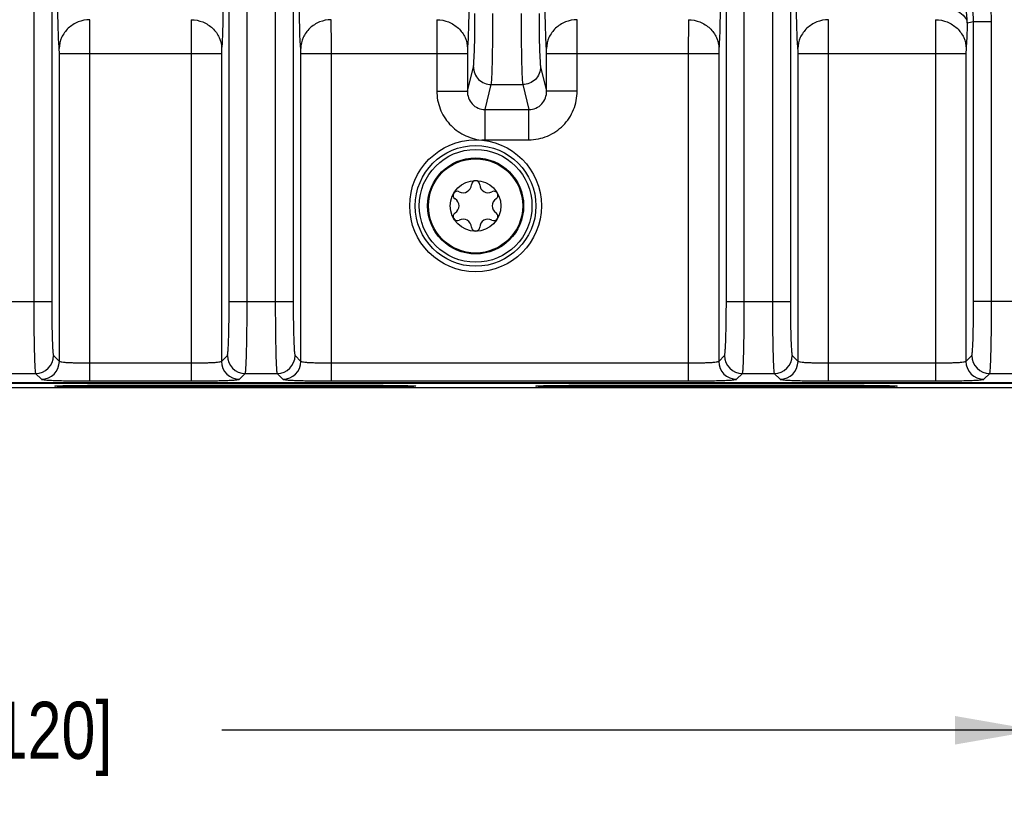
# Model space of a CAD drawing. Header units: inches. Extents: x 0 to 34, y 0 to 22.
# Tile 85 of 145: x 16.7 to 18.9, y 2.2 to 4. Entities that reach past the tile are written whole.
import ezdxf

# ---------------------------------------------------------------- set-up
doc = ezdxf.new("R2010")
doc.units = ezdxf.units.IN
doc.header["$LTSCALE"] = 1.87
doc.header["$MEASUREMENT"] = 0
doc.layers.get('0').update_dxf_attribs({"linetype": 'CONTINUOUS'})
doc.layers.add('COSMETIC', color=7, linetype='CONTINUOUS')
doc.layers.add('DIMENSIONS', color=7, linetype='CONTINUOUS')
doc.styles.get("Standard").update_dxf_attribs({"font": 'txt', "width": 0.8})
doc.dimstyles.new('DIMSTYLE_2', dxfattribs={"dimtxt": 0.125, "dimasz": 0.18, "dimexe": 0.125, "dimexo": 0.0625, "dimgap": 0.0625, "dimtad": 0, "dimtih": 1, "dimtoh": 1, "dimzin": 4, "dimdsep": 46, "dimtxsty": 'STANDARD', "dimblk": '_FILLED', "dimblk1": '_FILLED', "dimblk2": '_FILLED', "dimcen": 0.09, "dimadec": 0, "dimazin": 0, "dimtp": 0.01, "dimtm": 0.01, "dimtfac": 1, "dimtofl": 0, "dimtmove": 0, "dimatfit": 3, "dimldrblk": '_FILLED', "dimfxl": 1, "dimtolj": 1, "dimtzin": 4, "dimarcsym": 0})

# ---------------------------------------------------------------- blocks, each defined once
blk = doc.blocks.new('_FILLED')
at = {"color": 0, "linetype": 'BYBLOCK'}
blk.add_solid([(0, 0), (-1, 0.174), (-1, -0.174)], dxfattribs=at)
blk = doc.blocks.new('*D8')
at = {"layer": 'DIMENSIONS', "color": 2, "linetype": 'CONTINUOUS'}
for p, q in [((14.1983, 3.7402), (14.1983, 2.2838)), ((18.9227, 3.7402), (18.9227, 2.2838)), ((14.1983, 2.4088), (15.9855, 2.4088)), ((18.9227, 2.4088), (17.1355, 2.4088))]:
    blk.add_line(p, q, dxfattribs=at)
at = {"layer": 'DIMENSIONS', "color": 2, "linetype": 'CONTINUOUS', "xscale": 0.18, "yscale": 0.18, "zscale": 0.18, "rotation": 180}
blk.add_blockref('_FILLED', (14.1983, 2.4088), dxfattribs=at)
at = {"layer": 'DIMENSIONS', "color": 2, "linetype": 'CONTINUOUS', "xscale": 0.18, "yscale": 0.18, "zscale": 0.18}
blk.add_blockref('_FILLED', (18.9227, 2.4088), dxfattribs=at)
at = {"layer": 'DIMENSIONS', "color": 2, "linetype": 'CONTINUOUS', "insert": (16.5605, 2.4713), "char_height": 0.125, "width": 1.025, "attachment_point": 2, "line_spacing_factor": 0.9}
blk.add_mtext('4.72{\\Ftxt.shx;\\W1.000000;\\H0.125000; }[120]', dxfattribs=at)
blk = doc.blocks.new('*D10')
at = {"layer": 'DIMENSIONS', "color": 2, "linetype": 'CONTINUOUS'}
for p, q in [((11.349, 3.2996), (11.349, 1.5338)), ((24.2338, 3.1965), (24.2338, 1.5338)), ((11.349, 1.6588), (17.0664, 1.6588)), ((24.2338, 1.6588), (18.5164, 1.6588))]:
    blk.add_line(p, q, dxfattribs=at)
at = {"layer": 'DIMENSIONS', "color": 2, "linetype": 'CONTINUOUS', "xscale": 0.18, "yscale": 0.18, "zscale": 0.18, "rotation": 180}
blk.add_blockref('_FILLED', (11.349, 1.6588), dxfattribs=at)
at = {"layer": 'DIMENSIONS', "color": 2, "linetype": 'CONTINUOUS', "xscale": 0.18, "yscale": 0.18, "zscale": 0.18}
blk.add_blockref('_FILLED', (24.2338, 1.6588), dxfattribs=at)
at = {"layer": 'DIMENSIONS', "color": 2, "linetype": 'CONTINUOUS', "insert": (17.7914, 1.7213), "char_height": 0.125, "width": 1.325, "attachment_point": 2, "line_spacing_factor": 0.9}
blk.add_mtext('12.88{\\Ftxt.shx;\\W1.000000;\\H0.125000; }[327.3]', dxfattribs=at)
blk = doc.blocks.new('*D11')
at = {"layer": 'DIMENSIONS', "color": 2, "linetype": 'CONTINUOUS'}
for p, q in [((11.287, 4.6696), (11.287, 0.7838)), ((24.2338, 3.1965), (24.2338, 0.7838)), ((11.287, 0.9088), (17.0354, 0.9088)), ((24.2338, 0.9088), (18.4854, 0.9088))]:
    blk.add_line(p, q, dxfattribs=at)
at = {"layer": 'DIMENSIONS', "color": 2, "linetype": 'CONTINUOUS', "xscale": 0.18, "yscale": 0.18, "zscale": 0.18, "rotation": 180}
blk.add_blockref('_FILLED', (11.287, 0.9088), dxfattribs=at)
at = {"layer": 'DIMENSIONS', "color": 2, "linetype": 'CONTINUOUS', "xscale": 0.18, "yscale": 0.18, "zscale": 0.18}
blk.add_blockref('_FILLED', (24.2338, 0.9088), dxfattribs=at)
at = {"layer": 'DIMENSIONS', "color": 2, "linetype": 'CONTINUOUS', "insert": (17.7604, 0.9713), "char_height": 0.125, "width": 1.325, "attachment_point": 2, "line_spacing_factor": 0.9}
blk.add_mtext('12.95{\\Ftxt.shx;\\W1.000000;\\H0.125000; }[328.9]', dxfattribs=at)

msp = doc.modelspace()

# ---------------------------------------------------------------- linework, layer by layer
at = {"color": 7, "linetype": 'CONTINUOUS'}
for p, q in [((16.7228, 6.438), (16.7228, 3.3482)), ((16.7622, 6.438), (16.7622, 3.3482)), ((17.1513, 3.3482), (17.1513, 6.438)), ((17.1906, 3.3482), (17.1906, 6.438)), ((17.2524, 6.438), (17.2524, 3.3482)), ((17.2917, 6.438), (17.2917, 3.3482)), ((18.2414, 3.3482), (18.2414, 6.438)), ((18.2808, 3.3482), (18.2808, 6.438)), ((18.3425, 6.438), (18.3425, 3.3482)), ((18.3819, 6.438), (18.3819, 3.3482)), ((17.0679, 3.9662), (17.0676, 3.8919)), ((17.6069, 3.9662), (17.6066, 3.8919)), ((18.1581, 3.9662), (18.1578, 3.8919)), ((18.7002, 3.9662), (18.6999, 3.8919)), ((18.7835, 3.9623), (18.8229, 3.9623)), ((18.7835, 3.3482), (18.7835, 3.9623)), ((18.8229, 3.3482), (18.8229, 3.9623)), ((16.7789, 3.2174), (16.7789, 3.8919)), ((16.7789, 3.8919), (17.1345, 3.8919)), ((16.8458, 3.1744), (16.8458, 3.8919)), ((17.0676, 3.8919), (17.0676, 3.1744)), ((17.1348, 3.903), (17.1345, 3.8919)), ((17.1345, 3.8919), (17.1345, 3.2174)), ((17.3084, 3.8919), (17.6735, 3.8919)), ((17.3084, 3.2174), (17.3084, 3.8919)), ((17.3753, 3.1744), (17.3753, 3.8919)), ((17.6066, 3.8919), (17.6066, 3.8098)), ((17.6738, 3.903), (17.6735, 3.8919)), ((17.6735, 3.8919), (17.6735, 3.8098)), ((17.8474, 3.8919), (18.2247, 3.8919)), ((17.8474, 3.8098), (17.8474, 3.8919)), ((17.9143, 3.8098), (17.9143, 3.8919)), ((18.1578, 3.8919), (18.1578, 3.1744)), ((18.225, 3.903), (18.2247, 3.8919)), ((18.2247, 3.8919), (18.2247, 3.2174)), ((18.3986, 3.8919), (18.7668, 3.8919)), ((18.3986, 3.2174), (18.3986, 3.8919)), ((18.4655, 3.1744), (18.4655, 3.8919)), ((18.6999, 3.8919), (18.6999, 3.1744)), ((18.7671, 3.903), (18.7668, 3.8919)), ((18.7668, 3.8919), (18.7668, 3.2174)), ((17.6735, 3.8098), (17.6867, 3.8628)), ((17.8342, 3.8628), (17.8474, 3.8098)), ((17.7125, 3.7693), (17.726, 3.8238)), ((17.726, 3.8238), (17.7949, 3.8238)), ((17.7949, 3.8238), (17.8084, 3.7693)), ((17.6066, 3.8098), (17.6735, 3.8098)), ((17.9143, 3.8098), (17.8474, 3.8098)), ((17.7125, 3.7693), (17.8084, 3.7693)), ((17.7125, 3.703), (17.7125, 3.7693)), ((17.8084, 3.703), (17.8084, 3.7693)), ((17.7125, 3.703), (17.8084, 3.703)), ((16.6217, 3.3482), (16.7622, 3.3482)), ((17.1513, 3.3482), (17.2917, 3.3482)), ((18.2414, 3.3482), (18.3819, 3.3482)), ((18.924, 3.3482), (18.7835, 3.3482)), ((16.7662, 3.2301), (16.7789, 3.2174)), ((17.1345, 3.2174), (17.1473, 3.2301)), ((17.2957, 3.2301), (17.3084, 3.2174)), ((18.2247, 3.2174), (18.2374, 3.2301)), ((18.3858, 3.2301), (18.3986, 3.2174)), ((18.7668, 3.2174), (18.7796, 3.2301)), ((16.8458, 3.2138), (17.0676, 3.2138)), ((17.3753, 3.2138), (18.1578, 3.2138)), ((18.4655, 3.2138), (18.6999, 3.2138)), ((16.6571, 3.1908), (16.7268, 3.1908)), ((16.7268, 3.1908), (16.7396, 3.178)), ((16.8458, 3.1744), (17.0676, 3.1744)), ((17.1739, 3.178), (17.1866, 3.1908)), ((17.1866, 3.1908), (17.2563, 3.1908)), ((17.2563, 3.1908), (17.2691, 3.178)), ((17.3753, 3.1744), (18.1578, 3.1744)), ((18.264, 3.178), (18.2768, 3.1908)), ((18.2768, 3.1908), (18.3465, 3.1908)), ((18.3465, 3.1908), (18.3592, 3.178)), ((18.4655, 3.1744), (18.6999, 3.1744)), ((18.8062, 3.178), (18.8189, 3.1908)), ((18.8189, 3.1908), (18.8886, 3.1908)), ((12.4449, 3.171), (24.1229, 3.171)), ((15.3108, 3.1699), (24.123, 3.1699)), ((24.1338, 3.159), (15.311, 3.159)), ((16.8696, 3.1649), (17.4601, 3.1649)), ((16.8696, 3.1614), (16.8696, 3.1649)), ((17.4601, 3.1614), (16.8696, 3.1614)), ((17.4601, 3.1614), (17.4601, 3.1649)), ((17.9246, 3.1649), (18.5151, 3.1649)), ((17.9246, 3.1614), (17.9246, 3.1649)), ((18.5151, 3.1614), (17.9246, 3.1614)), ((18.5151, 3.1614), (18.5151, 3.1649))]:
    msp.add_line(p, q, dxfattribs=at)
for radius in [0.1445, 0.1236, 0.1053, 0.1033, 0.0555]:
    msp.add_circle((17.6916, 3.5581), radius, dxfattribs=at)
for centre, radius, start, end in [((18.6149, 3.9613), 0.1546, 359.2963, 23.0274), ((18.118, 7.1371), 3.2438, 281.5873, 281.8398), ((17.6916, 3.6043), 0.00906, 1.6303, 178.3697), ((17.6515, 3.5812), 0.00906, 61.6303, 238.3697), ((17.6644, 3.6051), 0.0181, 241.6303, 358.3697), ((17.7187, 3.6051), 0.0181, 181.6303, 298.3697), ((17.7316, 3.5812), 0.00906, 301.6303, 118.3697), ((17.6372, 3.5581), 0.0181, 301.6303, 58.3697), ((17.7459, 3.5581), 0.0181, 121.6303, 238.3697), ((17.6515, 3.5349), 0.00906, 121.6303, 298.3697), ((17.7316, 3.5349), 0.00906, 241.6303, 58.3697), ((17.6644, 3.511), 0.0181, 1.6303, 118.3697), ((17.7187, 3.511), 0.0181, 61.6303, 178.3697), ((17.6916, 3.5118), 0.00906, 181.6303, 358.3697), ((16.7268, 3.2302), 0.0394, 270.0842, 359.9158), ((16.7395, 3.2174), 0.0394, 270.0842, 359.9158), ((17.1739, 3.2174), 0.0394, 180.0842, 269.9158), ((17.1867, 3.2302), 0.0394, 180.0842, 269.9158), ((17.2563, 3.2302), 0.0394, 270.0842, 359.9158), ((17.269, 3.2174), 0.0394, 270.0842, 359.9158), ((18.2641, 3.2174), 0.0394, 180.0842, 269.9158), ((18.2768, 3.2302), 0.0394, 180.0842, 269.9158), ((18.3464, 3.2302), 0.0394, 270.0842, 359.9158), ((18.3592, 3.2174), 0.0394, 270.0842, 359.9158), ((18.8062, 3.2174), 0.0394, 180.0842, 269.9158), ((18.819, 3.2302), 0.0394, 180.0842, 269.9158)]:
    msp.add_arc(centre, radius, start, end, dxfattribs=at)
for points, knots in [([(16.7786, 3.903), (16.778, 3.9095), (16.7771, 3.926), (16.7757, 3.9685), (16.7753, 4.0306), (16.7757, 4.0926), (16.7771, 4.1352), (16.778, 4.1516), (16.7786, 4.1581)], [0, 0, 0, 0, 0.076842, 0.193551, 0.5, 0.806448, 0.923156, 1, 1, 1, 1]), ([(17.1348, 4.1581), (17.1355, 4.1516), (17.1363, 4.1352), (17.1377, 4.0926), (17.1382, 4.0306), (17.1377, 3.9685), (17.1363, 3.926), (17.1355, 3.9095), (17.1348, 3.903)], [0, 0, 0, 0, 0.076843, 0.193553, 0.5, 0.806449, 0.923157, 1, 1, 1, 1]), ([(17.3081, 3.903), (17.3075, 3.9095), (17.3066, 3.926), (17.3053, 3.9685), (17.3048, 4.0306), (17.3053, 4.0926), (17.3066, 4.1352), (17.3075, 4.1516), (17.3081, 4.1581)], [0, 0, 0, 0, 0.076842, 0.193551, 0.5, 0.806448, 0.923156, 1, 1, 1, 1]), ([(17.6738, 4.1581), (17.6744, 4.1516), (17.6753, 4.1352), (17.6767, 4.0926), (17.6771, 4.0306), (17.6767, 3.9685), (17.6753, 3.926), (17.6744, 3.9095), (17.6738, 3.903)], [0, 0, 0, 0, 0.076843, 0.193553, 0.5, 0.806449, 0.923157, 1, 1, 1, 1]), ([(17.8471, 3.903), (17.8465, 3.9095), (17.8456, 3.926), (17.8442, 3.9685), (17.8438, 4.0306), (17.8442, 4.0926), (17.8456, 4.1352), (17.8465, 4.1516), (17.8471, 4.1581)], [0, 0, 0, 0, 0.076842, 0.193551, 0.5, 0.806448, 0.923156, 1, 1, 1, 1]), ([(18.225, 4.1581), (18.2256, 4.1516), (18.2265, 4.1352), (18.2278, 4.0926), (18.2283, 4.0306), (18.2278, 3.9685), (18.2265, 3.926), (18.2256, 3.9095), (18.225, 3.903)], [0, 0, 0, 0, 0.076843, 0.193553, 0.5, 0.806449, 0.923157, 1, 1, 1, 1]), ([(18.3983, 3.903), (18.3977, 3.9095), (18.3968, 3.926), (18.3954, 3.9685), (18.3949, 4.0306), (18.3954, 4.0926), (18.3968, 4.1352), (18.3977, 4.1516), (18.3983, 4.1581)], [0, 0, 0, 0, 0.076842, 0.193551, 0.5, 0.806448, 0.923156, 1, 1, 1, 1]), ([(18.7027, 3.9946), (18.7111, 3.9945), (18.7272, 3.9927), (18.7484, 3.9855), (18.764, 3.9748), (18.7693, 3.9642), (18.7696, 3.9594)], [0, 0, 0, 0, 0.312526, 0.593956, 0.822163, 1, 1, 1, 1]), ([(17.6867, 3.8628), (17.6871, 3.8644), (17.6875, 3.8688), (17.6886, 3.8819), (17.6894, 3.9056), (17.6901, 3.9402), (17.6902, 3.966), (17.6902, 3.9798)], [0, 0, 0, 0, 0.041356, 0.113099, 0.338005, 0.646582, 1, 1, 1, 1]), ([(17.726, 3.8238), (17.7264, 3.8259), (17.7269, 3.8318), (17.7279, 3.8493), (17.7287, 3.8808), (17.7294, 3.927), (17.7296, 3.9614), (17.7296, 3.9798)], [0, 0, 0, 0, 0.041187, 0.11286, 0.337781, 0.646459, 1, 1, 1, 1]), ([(17.7913, 3.9798), (17.7913, 3.9614), (17.7915, 3.927), (17.7922, 3.8808), (17.793, 3.8493), (17.794, 3.8318), (17.7945, 3.8259), (17.7949, 3.8238)], [0, 0, 0, 0, 0.353541, 0.662219, 0.88714, 0.958813, 1, 1, 1, 1]), ([(17.8307, 3.9798), (17.8307, 3.966), (17.8308, 3.9402), (17.8315, 3.9056), (17.8323, 3.8819), (17.8334, 3.8688), (17.8338, 3.8644), (17.8342, 3.8628)], [0, 0, 0, 0, 0.353418, 0.661995, 0.886901, 0.958644, 1, 1, 1, 1]), ([(16.8455, 3.9662), (16.8369, 3.9661), (16.8196, 3.9627), (16.7975, 3.9487), (16.7824, 3.9279), (16.7787, 3.9112), (16.7786, 3.903)], [0, 0, 0, 0, 0.256111, 0.509215, 0.756946, 1, 1, 1, 1]), ([(16.8458, 3.8919), (16.8458, 3.8998), (16.8457, 3.9246), (16.8458, 3.9494), (16.8455, 3.9662)], [0, 0, 0, 0, 0.321747, 1, 1, 1, 1]), ([(17.0679, 3.9662), (17.0766, 3.9661), (17.0939, 3.9627), (17.1159, 3.9487), (17.131, 3.9279), (17.1347, 3.9112), (17.1348, 3.903)], [0, 0, 0, 0, 0.256111, 0.509215, 0.756946, 1, 1, 1, 1]), ([(17.375, 3.9662), (17.3664, 3.9661), (17.3491, 3.9627), (17.327, 3.9487), (17.312, 3.9279), (17.3082, 3.9112), (17.3081, 3.903)], [0, 0, 0, 0, 0.256111, 0.509215, 0.756946, 1, 1, 1, 1]), ([(17.3753, 3.8919), (17.3753, 3.8998), (17.3753, 3.9246), (17.3753, 3.9494), (17.375, 3.9662)], [0, 0, 0, 0, 0.321747, 1, 1, 1, 1]), ([(17.6069, 3.9662), (17.6155, 3.9661), (17.6328, 3.9627), (17.6549, 3.9487), (17.67, 3.9279), (17.6737, 3.9112), (17.6738, 3.903)], [0, 0, 0, 0, 0.256111, 0.509215, 0.756946, 1, 1, 1, 1]), ([(17.914, 3.9662), (17.9054, 3.9661), (17.8881, 3.9627), (17.866, 3.9487), (17.851, 3.9279), (17.8472, 3.9112), (17.8471, 3.903)], [0, 0, 0, 0, 0.256111, 0.509215, 0.756946, 1, 1, 1, 1]), ([(17.9143, 3.8919), (17.9143, 3.8998), (17.9142, 3.9246), (17.9143, 3.9494), (17.914, 3.9662)], [0, 0, 0, 0, 0.321747, 1, 1, 1, 1]), ([(18.1581, 3.9662), (18.1667, 3.9661), (18.184, 3.9627), (18.2061, 3.9487), (18.2211, 3.9279), (18.2249, 3.9112), (18.225, 3.903)], [0, 0, 0, 0, 0.256111, 0.509215, 0.756946, 1, 1, 1, 1]), ([(18.4652, 3.9662), (18.4566, 3.9661), (18.4393, 3.9627), (18.4172, 3.9487), (18.4021, 3.9279), (18.3984, 3.9112), (18.3983, 3.903)], [0, 0, 0, 0, 0.256111, 0.509215, 0.756946, 1, 1, 1, 1]), ([(18.4655, 3.8919), (18.4655, 3.8998), (18.4654, 3.9246), (18.4655, 3.9494), (18.4652, 3.9662)], [0, 0, 0, 0, 0.321747, 1, 1, 1, 1]), ([(18.7002, 3.9662), (18.7088, 3.9661), (18.7262, 3.9627), (18.7482, 3.9487), (18.7633, 3.9279), (18.767, 3.9112), (18.7671, 3.903)], [0, 0, 0, 0, 0.256111, 0.509215, 0.756946, 1, 1, 1, 1]), ([(18.7696, 3.9594), (18.7693, 3.948), (18.7687, 3.9292), (18.7678, 3.9104), (18.7671, 3.903)], [0, 0, 0, 0, 0.60652, 1, 1, 1, 1]), ([(16.7789, 3.8919), (16.7789, 3.8931), (16.7789, 3.8968), (16.7789, 3.9005), (16.7786, 3.903)], [0, 0, 0, 0, 0.321679, 1, 1, 1, 1]), ([(17.3084, 3.8919), (17.3084, 3.8931), (17.3084, 3.8968), (17.3084, 3.9005), (17.3081, 3.903)], [0, 0, 0, 0, 0.321679, 1, 1, 1, 1]), ([(17.8474, 3.8919), (17.8474, 3.8931), (17.8474, 3.8968), (17.8474, 3.9005), (17.8471, 3.903)], [0, 0, 0, 0, 0.321679, 1, 1, 1, 1]), ([(18.3986, 3.8919), (18.3986, 3.8931), (18.3985, 3.8968), (18.3986, 3.9005), (18.3983, 3.903)], [0, 0, 0, 0, 0.321679, 1, 1, 1, 1]), ([(17.6867, 3.8628), (17.6867, 3.8529), (17.6953, 3.8322), (17.716, 3.8239), (17.726, 3.8238)], [0, 0, 0, 0, 0.498388, 1, 1, 1, 1]), ([(17.8342, 3.8628), (17.8342, 3.8529), (17.8256, 3.8322), (17.8049, 3.8239), (17.7949, 3.8238)], [0, 0, 0, 0, 0.498388, 1, 1, 1, 1]), ([(17.6066, 3.8098), (17.6066, 3.7967), (17.6115, 3.7702), (17.6291, 3.7416), (17.6486, 3.7237), (17.6657, 3.7136), (17.684, 3.7059), (17.697, 3.7028), (17.7035, 3.7023)], [0, 0, 0, 0, 0.249485, 0.499091, 0.624152, 0.749194, 0.87505, 1, 1, 1, 1]), ([(17.6735, 3.8098), (17.6734, 3.7997), (17.6795, 3.7835), (17.6966, 3.7714), (17.7072, 3.7692), (17.7125, 3.7693)], [0, 0, 0, 0, 0.491826, 0.745459, 1, 1, 1, 1]), ([(17.8084, 3.703), (17.8223, 3.703), (17.8503, 3.7086), (17.8855, 3.7325), (17.9089, 3.768), (17.9143, 3.796), (17.9143, 3.8098)], [0, 0, 0, 0, 0.250001, 0.499949, 0.749924, 1, 1, 1, 1]), ([(17.8084, 3.7693), (17.8137, 3.7692), (17.8243, 3.7714), (17.8415, 3.7835), (17.8475, 3.7997), (17.8474, 3.8098)], [0, 0, 0, 0, 0.254541, 0.508175, 1, 1, 1, 1]), ([(17.7035, 3.7023), (17.705, 3.7027), (17.7079, 3.7033), (17.711, 3.703), (17.7125, 3.703)], [0, 0, 0, 0, 0.500041, 1, 1, 1, 1]), ([(16.7228, 3.3482), (16.7228, 3.3285), (16.723, 3.2999), (16.7234, 3.2634), (16.7239, 3.2401), (16.7245, 3.2207), (16.7251, 3.2074), (16.7256, 3.1993), (16.7259, 3.1952), (16.7263, 3.1925), (16.7265, 3.1911), (16.7268, 3.1908)], [0, 0, 0, 0, 0.374574, 0.544541, 0.694494, 0.819013, 0.913444, 0.948291, 0.974421, 0.99167, 1, 1, 1, 1]), ([(16.7622, 3.3482), (16.7622, 3.3334), (16.7623, 3.312), (16.7628, 3.2846), (16.7633, 3.2671), (16.7638, 3.2526), (16.7644, 3.2426), (16.7649, 3.2365), (16.7653, 3.2334), (16.7657, 3.2314), (16.7659, 3.2304), (16.7662, 3.2301)], [0, 0, 0, 0, 0.374326, 0.544184, 0.694048, 0.818512, 0.912947, 0.947829, 0.974027, 0.991398, 1, 1, 1, 1]), ([(17.1473, 3.2301), (17.1475, 3.2304), (17.1478, 3.2314), (17.1481, 3.2334), (17.1485, 3.2365), (17.149, 3.2426), (17.1496, 3.2526), (17.1502, 3.2671), (17.1506, 3.2846), (17.1511, 3.312), (17.1513, 3.3334), (17.1513, 3.3482)], [0, 0, 0, 0, 0.008602, 0.025973, 0.052171, 0.087053, 0.181488, 0.305952, 0.455816, 0.625674, 1, 1, 1, 1]), ([(17.1866, 3.1908), (17.1869, 3.1911), (17.1871, 3.1925), (17.1875, 3.1952), (17.1878, 3.1993), (17.1884, 3.2074), (17.1889, 3.2207), (17.1895, 3.2401), (17.19, 3.2634), (17.1905, 3.2999), (17.1906, 3.3285), (17.1906, 3.3482)], [0, 0, 0, 0, 0.00833, 0.025579, 0.051709, 0.086556, 0.180987, 0.305506, 0.455459, 0.625426, 1, 1, 1, 1]), ([(17.2524, 3.3482), (17.2524, 3.3285), (17.2525, 3.2999), (17.253, 3.2634), (17.2534, 3.2401), (17.254, 3.2207), (17.2546, 3.2074), (17.2551, 3.1993), (17.2555, 3.1952), (17.2559, 3.1925), (17.2561, 3.1911), (17.2563, 3.1908)], [0, 0, 0, 0, 0.374574, 0.544541, 0.694494, 0.819013, 0.913444, 0.948291, 0.974421, 0.99167, 1, 1, 1, 1]), ([(17.2917, 3.3482), (17.2917, 3.3334), (17.2918, 3.312), (17.2923, 3.2846), (17.2928, 3.2671), (17.2934, 3.2526), (17.2939, 3.2426), (17.2945, 3.2365), (17.2948, 3.2334), (17.2952, 3.2314), (17.2954, 3.2304), (17.2957, 3.2301)], [0, 0, 0, 0, 0.374326, 0.544184, 0.694048, 0.818512, 0.912947, 0.947829, 0.974027, 0.991398, 1, 1, 1, 1]), ([(18.2374, 3.2301), (18.2377, 3.2304), (18.2379, 3.2314), (18.2383, 3.2334), (18.2386, 3.2365), (18.2392, 3.2426), (18.2397, 3.2526), (18.2403, 3.2671), (18.2408, 3.2846), (18.2413, 3.312), (18.2414, 3.3334), (18.2414, 3.3482)], [0, 0, 0, 0, 0.008602, 0.025973, 0.052171, 0.087053, 0.181488, 0.305952, 0.455816, 0.625674, 1, 1, 1, 1]), ([(18.2768, 3.1908), (18.277, 3.1911), (18.2772, 3.1925), (18.2777, 3.1952), (18.278, 3.1993), (18.2785, 3.2074), (18.2791, 3.2207), (18.2797, 3.2401), (18.2801, 3.2634), (18.2806, 3.2999), (18.2808, 3.3285), (18.2808, 3.3482)], [0, 0, 0, 0, 0.00833, 0.025579, 0.051709, 0.086556, 0.180987, 0.305506, 0.455459, 0.625426, 1, 1, 1, 1]), ([(18.3425, 3.3482), (18.3425, 3.3285), (18.3426, 3.2999), (18.3431, 3.2634), (18.3436, 3.2401), (18.3442, 3.2207), (18.3447, 3.2074), (18.3453, 3.1993), (18.3456, 3.1952), (18.346, 3.1925), (18.3462, 3.1911), (18.3465, 3.1908)], [0, 0, 0, 0, 0.374574, 0.544541, 0.694494, 0.819013, 0.913444, 0.948291, 0.974421, 0.99167, 1, 1, 1, 1]), ([(18.3819, 3.3482), (18.3819, 3.3334), (18.382, 3.312), (18.3825, 3.2846), (18.3829, 3.2671), (18.3835, 3.2526), (18.3841, 3.2426), (18.3846, 3.2365), (18.385, 3.2334), (18.3854, 3.2314), (18.3856, 3.2304), (18.3858, 3.2301)], [0, 0, 0, 0, 0.374326, 0.544184, 0.694048, 0.818512, 0.912947, 0.947829, 0.974027, 0.991398, 1, 1, 1, 1]), ([(18.7796, 3.2301), (18.7798, 3.2304), (18.78, 3.2314), (18.7804, 3.2334), (18.7808, 3.2365), (18.7813, 3.2426), (18.7819, 3.2526), (18.7825, 3.2671), (18.7829, 3.2846), (18.7834, 3.312), (18.7835, 3.3334), (18.7835, 3.3482)], [0, 0, 0, 0, 0.008602, 0.025973, 0.052171, 0.087053, 0.181488, 0.305952, 0.455816, 0.625674, 1, 1, 1, 1]), ([(18.8189, 3.1908), (18.8192, 3.1911), (18.8194, 3.1925), (18.8198, 3.1952), (18.8201, 3.1993), (18.8207, 3.2074), (18.8212, 3.2207), (18.8218, 3.2401), (18.8223, 3.2634), (18.8228, 3.2999), (18.8229, 3.3285), (18.8229, 3.3482)], [0, 0, 0, 0, 0.00833, 0.025579, 0.051709, 0.086556, 0.180987, 0.305506, 0.455459, 0.625426, 1, 1, 1, 1]), ([(16.7789, 3.2174), (16.7792, 3.2169), (16.7815, 3.2166), (16.7853, 3.2158), (16.7917, 3.2153), (16.7998, 3.2148), (16.8098, 3.2144), (16.8253, 3.2139), (16.8374, 3.2138), (16.8458, 3.2138)], [0, 0, 0, 0, 0.027055, 0.088463, 0.182905, 0.307206, 0.456809, 0.62635, 1, 1, 1, 1]), ([(17.0676, 3.2138), (17.076, 3.2138), (17.0882, 3.2139), (17.1037, 3.2144), (17.1136, 3.2148), (17.1218, 3.2153), (17.1282, 3.2158), (17.1319, 3.2166), (17.1342, 3.2169), (17.1345, 3.2174)], [0, 0, 0, 0, 0.373652, 0.543197, 0.692801, 0.817102, 0.911543, 0.972946, 1, 1, 1, 1]), ([(17.3084, 3.2174), (17.3087, 3.2169), (17.311, 3.2166), (17.3148, 3.2158), (17.3212, 3.2153), (17.3294, 3.2148), (17.3393, 3.2144), (17.3548, 3.2139), (17.3669, 3.2138), (17.3753, 3.2138)], [0, 0, 0, 0, 0.027055, 0.088463, 0.182905, 0.307206, 0.456809, 0.62635, 1, 1, 1, 1]), ([(18.1578, 3.2138), (18.1662, 3.2138), (18.1783, 3.2139), (18.1938, 3.2144), (18.2038, 3.2148), (18.2119, 3.2153), (18.2183, 3.2158), (18.2221, 3.2166), (18.2244, 3.2169), (18.2247, 3.2174)], [0, 0, 0, 0, 0.373652, 0.543197, 0.692801, 0.817102, 0.911543, 0.972946, 1, 1, 1, 1]), ([(18.3986, 3.2174), (18.3989, 3.2169), (18.4012, 3.2166), (18.405, 3.2158), (18.4113, 3.2153), (18.4195, 3.2148), (18.4295, 3.2144), (18.4449, 3.2139), (18.4571, 3.2138), (18.4655, 3.2138)], [0, 0, 0, 0, 0.027055, 0.088463, 0.182905, 0.307206, 0.456809, 0.62635, 1, 1, 1, 1]), ([(18.6999, 3.2138), (18.7083, 3.2138), (18.7205, 3.2139), (18.736, 3.2144), (18.7459, 3.2148), (18.7541, 3.2153), (18.7605, 3.2158), (18.7642, 3.2166), (18.7665, 3.2169), (18.7668, 3.2174)], [0, 0, 0, 0, 0.373652, 0.543197, 0.692801, 0.817102, 0.911543, 0.972946, 1, 1, 1, 1]), ([(16.7396, 3.178), (16.7398, 3.1778), (16.7407, 3.1776), (16.7437, 3.177), (16.7499, 3.1765), (16.7598, 3.1759), (16.7728, 3.1754), (16.7886, 3.175), (16.8132, 3.1746), (16.8325, 3.1744), (16.8458, 3.1744)], [0, 0, 0, 0, 0.0086, 0.025971, 0.087041, 0.181466, 0.305925, 0.455789, 0.62565, 1, 1, 1, 1]), ([(17.0676, 3.1744), (17.0809, 3.1744), (17.1002, 3.1746), (17.1248, 3.175), (17.1406, 3.1754), (17.1537, 3.1759), (17.1635, 3.1765), (17.1697, 3.177), (17.1727, 3.1776), (17.1737, 3.1778), (17.1739, 3.178)], [0, 0, 0, 0, 0.374347, 0.54421, 0.694075, 0.818534, 0.912958, 0.974027, 0.991399, 1, 1, 1, 1]), ([(17.2691, 3.178), (17.2693, 3.1778), (17.2703, 3.1776), (17.2732, 3.177), (17.2794, 3.1765), (17.2893, 3.1759), (17.3024, 3.1754), (17.3181, 3.175), (17.3427, 3.1746), (17.362, 3.1744), (17.3753, 3.1744)], [0, 0, 0, 0, 0.0086, 0.025971, 0.087041, 0.181466, 0.305925, 0.455789, 0.62565, 1, 1, 1, 1]), ([(18.1578, 3.1744), (18.1711, 3.1744), (18.1904, 3.1746), (18.215, 3.175), (18.2307, 3.1754), (18.2438, 3.1759), (18.2537, 3.1765), (18.2599, 3.177), (18.2629, 3.1776), (18.2638, 3.1778), (18.264, 3.178)], [0, 0, 0, 0, 0.374347, 0.54421, 0.694075, 0.818534, 0.912958, 0.974027, 0.991399, 1, 1, 1, 1]), ([(18.3592, 3.178), (18.3595, 3.1778), (18.3604, 3.1776), (18.3634, 3.177), (18.3696, 3.1765), (18.3794, 3.1759), (18.3925, 3.1754), (18.4083, 3.175), (18.4329, 3.1746), (18.4522, 3.1744), (18.4655, 3.1744)], [0, 0, 0, 0, 0.0086, 0.025971, 0.087041, 0.181466, 0.305925, 0.455789, 0.62565, 1, 1, 1, 1]), ([(18.6999, 3.1744), (18.7132, 3.1744), (18.7325, 3.1746), (18.7571, 3.175), (18.7729, 3.1754), (18.786, 3.1759), (18.7958, 3.1765), (18.802, 3.177), (18.805, 3.1776), (18.806, 3.1778), (18.8062, 3.178)], [0, 0, 0, 0, 0.374347, 0.54421, 0.694075, 0.818534, 0.912958, 0.974027, 0.991399, 1, 1, 1, 1]), ([(16.8696, 3.1614), (16.863, 3.1614), (16.8501, 3.1614), (16.8313, 3.1615), (16.8139, 3.1617), (16.8007, 3.1619), (16.7915, 3.1621), (16.7856, 3.1622), (16.7806, 3.1624), (16.7764, 3.1625), (16.7736, 3.1626), (16.7717, 3.1628), (16.7707, 3.1628), (16.7699, 3.1629), (16.7695, 3.163), (16.7689, 3.1631), (16.769, 3.1632)], [0, 0, 0, 0, 0.195713, 0.385699, 0.560087, 0.712382, 0.778424, 0.836772, 0.886864, 0.928224, 0.96045, 0.973035, 0.983227, 0.991006, 0.996364, 1, 1, 1, 1]), ([(16.769, 3.1632), (16.769, 3.1633), (16.7693, 3.1633), (16.7697, 3.1634), (16.7704, 3.1635), (16.7713, 3.1636), (16.7724, 3.1636), (16.7744, 3.1638), (16.7774, 3.1639), (16.7817, 3.164), (16.7868, 3.1642), (16.7927, 3.1643), (16.7993, 3.1644), (16.8066, 3.1646), (16.8174, 3.1647), (16.832, 3.1648), (16.8505, 3.1649), (16.8631, 3.1649), (16.8696, 3.1649)], [0, 0, 0, 0, 0.002196, 0.006655, 0.01343, 0.022517, 0.033902, 0.04756, 0.081568, 0.124221, 0.175122, 0.233812, 0.299744, 0.372247, 0.450583, 0.622176, 0.808403, 1, 1, 1, 1]), ([(17.4601, 3.1649), (17.4665, 3.1649), (17.4792, 3.1649), (17.4976, 3.1648), (17.5123, 3.1647), (17.5231, 3.1646), (17.5304, 3.1644), (17.537, 3.1643), (17.5429, 3.1642), (17.548, 3.164), (17.5522, 3.1639), (17.5553, 3.1638), (17.5572, 3.1636), (17.5584, 3.1636), (17.5593, 3.1635), (17.56, 3.1634), (17.5604, 3.1633), (17.5606, 3.1633), (17.5607, 3.1632)], [0, 0, 0, 0, 0.191485, 0.377712, 0.549356, 0.627699, 0.700206, 0.766149, 0.82485, 0.87576, 0.918419, 0.952432, 0.966093, 0.97748, 0.986569, 0.993344, 0.997804, 1, 1, 1, 1]), ([(17.5607, 3.1632), (17.5608, 3.1631), (17.5602, 3.163), (17.5598, 3.1629), (17.559, 3.1628), (17.558, 3.1628), (17.5561, 3.1626), (17.5532, 3.1625), (17.5491, 3.1624), (17.5441, 3.1622), (17.5382, 3.1621), (17.5289, 3.1619), (17.5158, 3.1617), (17.4984, 3.1615), (17.4796, 3.1614), (17.4667, 3.1614), (17.4601, 3.1614)], [0, 0, 0, 0, 0.003636, 0.008992, 0.01677, 0.02696, 0.039544, 0.071764, 0.113118, 0.163201, 0.221538, 0.287569, 0.439852, 0.614192, 0.804174, 1, 1, 1, 1]), ([(17.9246, 3.1614), (17.918, 3.1614), (17.9051, 3.1614), (17.8863, 3.1615), (17.8689, 3.1617), (17.8557, 3.1619), (17.8465, 3.1621), (17.8406, 3.1622), (17.8356, 3.1624), (17.8314, 3.1625), (17.8286, 3.1626), (17.8267, 3.1628), (17.8257, 3.1628), (17.8249, 3.1629), (17.8245, 3.163), (17.8239, 3.1631), (17.824, 3.1632)], [0, 0, 0, 0, 0.195713, 0.385699, 0.560087, 0.712382, 0.778424, 0.836772, 0.886864, 0.928224, 0.96045, 0.973035, 0.983227, 0.991006, 0.996364, 1, 1, 1, 1]), ([(17.824, 3.1632), (17.824, 3.1633), (17.8243, 3.1633), (17.8247, 3.1634), (17.8254, 3.1635), (17.8263, 3.1636), (17.8274, 3.1636), (17.8294, 3.1638), (17.8324, 3.1639), (17.8367, 3.164), (17.8418, 3.1642), (17.8477, 3.1643), (17.8543, 3.1644), (17.8616, 3.1646), (17.8724, 3.1647), (17.887, 3.1648), (17.9055, 3.1649), (17.9181, 3.1649), (17.9246, 3.1649)], [0, 0, 0, 0, 0.002196, 0.006655, 0.01343, 0.022517, 0.033902, 0.04756, 0.081568, 0.124221, 0.175122, 0.233812, 0.299744, 0.372247, 0.450583, 0.622176, 0.808403, 1, 1, 1, 1]), ([(18.5151, 3.1649), (18.5215, 3.1649), (18.5342, 3.1649), (18.5526, 3.1648), (18.5673, 3.1647), (18.5781, 3.1646), (18.5854, 3.1644), (18.592, 3.1643), (18.5979, 3.1642), (18.603, 3.164), (18.6072, 3.1639), (18.6103, 3.1638), (18.6122, 3.1636), (18.6134, 3.1636), (18.6143, 3.1635), (18.615, 3.1634), (18.6154, 3.1633), (18.6156, 3.1633), (18.6157, 3.1632)], [0, 0, 0, 0, 0.191485, 0.377712, 0.549356, 0.627699, 0.700206, 0.766149, 0.82485, 0.87576, 0.918419, 0.952432, 0.966093, 0.97748, 0.986569, 0.993344, 0.997804, 1, 1, 1, 1]), ([(18.6157, 3.1632), (18.6158, 3.1631), (18.6152, 3.163), (18.6148, 3.1629), (18.614, 3.1628), (18.613, 3.1628), (18.6111, 3.1626), (18.6082, 3.1625), (18.6041, 3.1624), (18.5991, 3.1622), (18.5932, 3.1621), (18.5839, 3.1619), (18.5708, 3.1617), (18.5534, 3.1615), (18.5346, 3.1614), (18.5217, 3.1614), (18.5151, 3.1614)], [0, 0, 0, 0, 0.003636, 0.008992, 0.01677, 0.02696, 0.039544, 0.071764, 0.113118, 0.163201, 0.221538, 0.287569, 0.439852, 0.614192, 0.804174, 1, 1, 1, 1])]:
    msp.add_open_spline(points, degree=3, knots=knots, dxfattribs=at)
for points in [[(18.8229, 3.9623), (18.8229, 3.9893), (18.8171, 4.0169), (18.8062, 4.0417)], [(18.7835, 3.9623), (18.7836, 3.9839), (18.7789, 4.006), (18.7702, 4.0258)]]:
    msp.add_open_spline(points, degree=3, dxfattribs=at)
at = {"layer": 'COSMETIC', "color": 7, "linetype": 'CONTINUOUS'}
msp.add_circle((17.6916, 3.5581), 0.1323, dxfattribs=at)

# ---------------------------------------------------------------- dimensions: what is measured, and where the dimension line sits
at = {"layer": 'DIMENSIONS', "color": 2, "linetype": 'CONTINUOUS'}
dim = msp.add_linear_dim(base=(11.287, 0.9088), p1=(24.2338, 3.259), p2=(11.287, 4.7321), angle=180, dimstyle='DIMSTYLE_2', dxfattribs=at)
dim.commit()
dim.dimension.update_dxf_attribs({"geometry": '*D11', "text_midpoint": (17.7604, 0.9088), "dimtype": 160})
for base, p1, p2, picture, middle in [((18.9227, 2.4088), (14.1983, 3.8027), (18.9227, 3.8027), '*D8', (16.5605, 2.4088)), ((24.2338, 1.6588), (11.349, 3.3621), (24.2338, 3.259), '*D10', (17.7914, 1.6588))]:
    dim = msp.add_linear_dim(base=base, p1=p1, p2=p2, dimstyle='DIMSTYLE_2', dxfattribs=at)
    dim.commit()
    dim.dimension.update_dxf_attribs({"geometry": picture, "text_midpoint": middle, "dimtype": 160})

doc.saveas('drawing.dxf')
